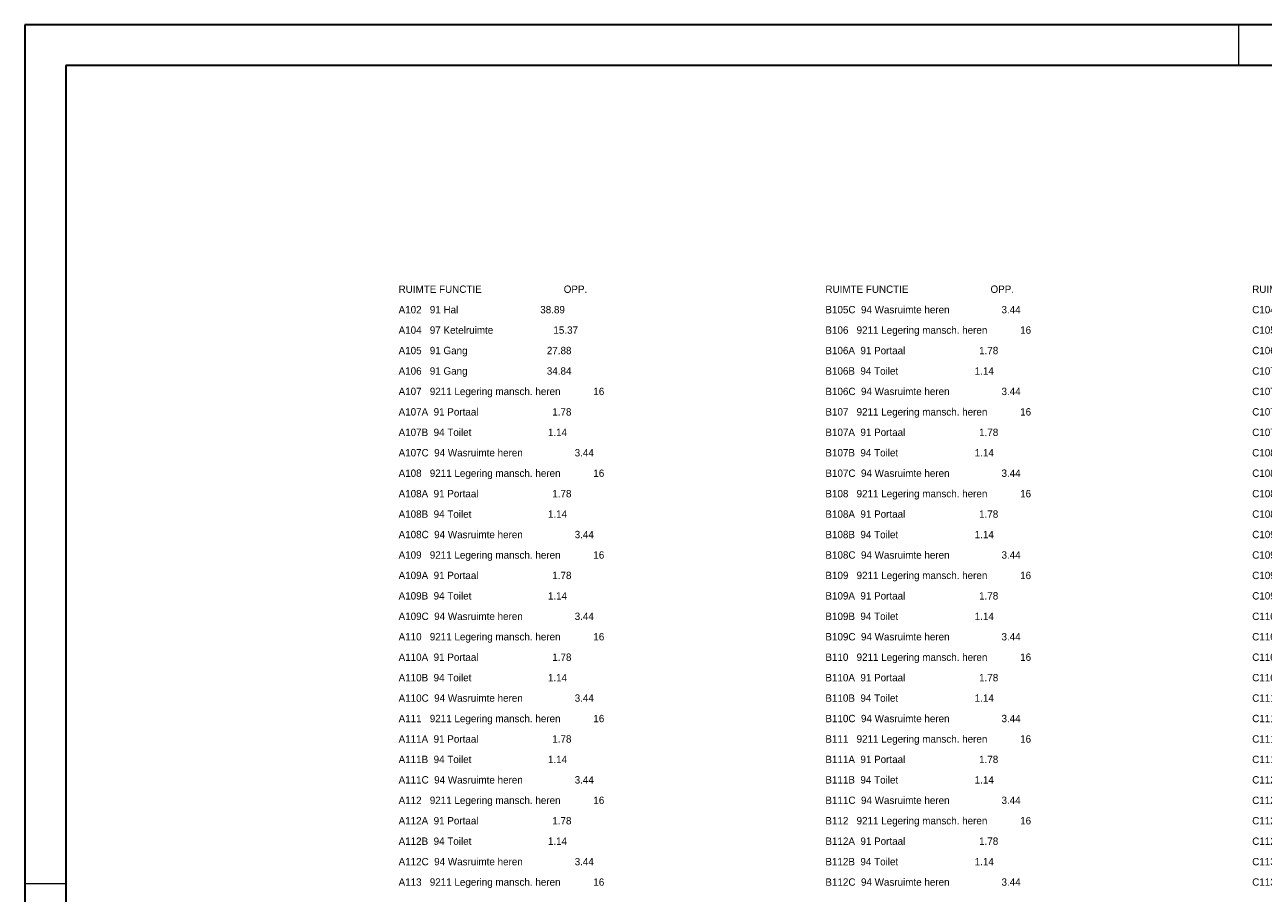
# Model space of a CAD drawing. Header units: millimetres. Extents: x -15 to 226, y -21 to 63.
# Tile 41 of 62: x 107 to 168, y 20 to 63. Entities that reach past the tile are written whole.
import ezdxf

# ---------------------------------------------------------------- set-up
doc = ezdxf.new("R2010")
doc.units = ezdxf.units.MM
doc.layers.add('KADER', color=7, linetype='Continuous')
doc.layers.add('LEGENDA', color=7, linetype='Continuous')
doc.styles.add('dgn000', font='dgn000.shx')

# ---------------------------------------------------------------- blocks, each defined once
blk = doc.blocks.new('DDELEG')
at = {"layer": 'LEGENDA', "color": 1, "linetype": 'Continuous', "lineweight": 0, "style": 'dgn000'}
for s, p in [('RUIMTE FUNCTIE                              OPP.', (0, 0)), ('RUIMTE FUNCTIE                              OPP.', (20.88, 0)), ('RUIMTE FUNCTIE                              OPP.', (41.76, 0)), ('A102   91 Hal                              38.89', (0, -1)), ('B105C  94 Wasruimte heren                   3.44', (20.88, -1)), ('C104   97 Ketelruimte                      14.62', (41.76, -1)), ('A104   97 Ketelruimte                      15.37', (0, -2)), ('B106   9211 Legering mansch. heren            16', (20.88, -2)), ('C105   91 Gang                             27.78', (41.76, -2)), ('A105   91 Gang                             27.88', (0, -3)), ('B106A  91 Portaal                           1.78', (20.88, -3)), ('C106   91 Gang                             34.98', (41.76, -3)), ('A106   91 Gang                             34.84', (0, -4)), ('B106B  94 Toilet                            1.14', (20.88, -4)), ('C107   9211 Legering mansch. heren            16', (41.76, -4)), ('A107   9211 Legering mansch. heren            16', (0, -5)), ('B106C  94 Wasruimte heren                   3.44', (20.88, -5)), ('C107A  91 Portaal                           1.78', (41.76, -5)), ('A107A  91 Portaal                           1.78', (0, -6)), ('B107   9211 Legering mansch. heren            16', (20.88, -6)), ('C107B  94 Toilet                            1.14', (41.76, -6)), ('A107B  94 Toilet                            1.14', (0, -7)), ('B107A  91 Portaal                           1.78', (20.88, -7)), ('C107C  94 Wasruimte heren                   3.44', (41.76, -7)), ('A107C  94 Wasruimte heren                   3.44', (0, -8)), ('B107B  94 Toilet                            1.14', (20.88, -8)), ('C108   9211 Legering mansch. heren            16', (41.76, -8)), ('A108   9211 Legering mansch. heren            16', (0, -9)), ('B107C  94 Wasruimte heren                   3.44', (20.88, -9)), ('C108A  91 Portaal                           1.78', (41.76, -9)), ('A108A  91 Portaal                           1.78', (0, -10)), ('B108   9211 Legering mansch. heren            16', (20.88, -10)), ('C108B  94 Toilet                            1.14', (41.76, -10)), ('A108B  94 Toilet                            1.14', (0, -11)), ('B108A  91 Portaal                           1.78', (20.88, -11)), ('C108C  94 Wasruimte heren                   3.44', (41.76, -11)), ('A108C  94 Wasruimte heren                   3.44', (0, -12)), ('B108B  94 Toilet                            1.14', (20.88, -12)), ('C109   9211 Legering mansch. heren            16', (41.76, -12)), ('A109   9211 Legering mansch. heren            16', (0, -13)), ('B108C  94 Wasruimte heren                   3.44', (20.88, -13)), ('C109A  91 Portaal                           1.78', (41.76, -13)), ('A109A  91 Portaal                           1.78', (0, -14)), ('B109   9211 Legering mansch. heren            16', (20.88, -14)), ('C109B  94 Toilet                            1.14', (41.76, -14)), ('A109B  94 Toilet                            1.14', (0, -15)), ('B109A  91 Portaal                           1.78', (20.88, -15)), ('C109C  94 Wasruimte heren                   3.44', (41.76, -15)), ('A109C  94 Wasruimte heren                   3.44', (0, -16)), ('B109B  94 Toilet                            1.14', (20.88, -16)), ('C110   9211 Legering mansch. heren            16', (41.76, -16)), ('A110   9211 Legering mansch. heren            16', (0, -17)), ('B109C  94 Wasruimte heren                   3.44', (20.88, -17)), ('C110A  91 Portaal                           1.78', (41.76, -17)), ('A110A  91 Portaal                           1.78', (0, -18)), ('B110   9211 Legering mansch. heren            16', (20.88, -18)), ('C110B  94 Toilet                            1.14', (41.76, -18)), ('A110B  94 Toilet                            1.14', (0, -19)), ('B110A  91 Portaal                           1.78', (20.88, -19)), ('C110C  94 Wasruimte heren                   3.44', (41.76, -19)), ('A110C  94 Wasruimte heren                   3.44', (0, -20)), ('B110B  94 Toilet                            1.14', (20.88, -20)), ('C111   91 Portaal                             16', (41.76, -20)), ('A111   9211 Legering mansch. heren            16', (0, -21)), ('B110C  94 Wasruimte heren                   3.44', (20.88, -21)), ('C111A  91 Portaal                           1.78', (41.76, -21)), ('A111A  91 Portaal                           1.78', (0, -22)), ('B111   9211 Legering mansch. heren            16', (20.88, -22)), ('C111B  94 Toilet                            1.14', (41.76, -22)), ('A111B  94 Toilet                            1.14', (0, -23)), ('B111A  91 Portaal                           1.78', (20.88, -23)), ('C111C  94 Wasruimte heren                   3.44', (41.76, -23)), ('A111C  94 Wasruimte heren                   3.44', (0, -24)), ('B111B  94 Toilet                            1.14', (20.88, -24)), ('C112   9211 Legering mansch. heren            16', (41.76, -24)), ('A112   9211 Legering mansch. heren            16', (0, -25)), ('B111C  94 Wasruimte heren                   3.44', (20.88, -25)), ('C112A  91 Portaal                           1.78', (41.76, -25)), ('A112A  91 Portaal                           1.78', (0, -26)), ('B112   9211 Legering mansch. heren            16', (20.88, -26)), ('C112B  94 Toilet                            1.14', (41.76, -26)), ('A112B  94 Toilet                            1.14', (0, -27)), ('B112A  91 Portaal                           1.78', (20.88, -27)), ('C112C  94 Wasruimte heren                   3.44', (41.76, -27)), ('A112C  94 Wasruimte heren                   3.44', (0, -28)), ('B112B  94 Toilet                            1.14', (20.88, -28)), ('C113   9211 Legering mansch. heren            16', (41.76, -28)), ('A113   9211 Legering mansch. heren            16', (0, -29)), ('B112C  94 Wasruimte heren                   3.44', (20.88, -29)), ('C113A  91 Portaal                           1.78', (41.76, -29))]:
    blk.add_text(s, height=0.36, dxfattribs=at).set_placement(p)
blk = doc.blocks.new('A2L1')
at = {"layer": 'KADER', "color": 1, "linetype": 'Continuous', "lineweight": 30}
for p, q in [((2, 82), (-116.8, 82)), ((-116.8, 82), (-116.8, -2)), ((0, 80), (-114.8, 80)), ((-114.8, 80), (-114.8, 0))]:
    blk.add_line(p, q, dxfattribs=at)
at = {"layer": 'KADER', "color": 1, "linetype": 'Continuous', "lineweight": 0}
for p, q in [((-57.402, 80), (-57.402, 82)), ((-116.802, 40), (-114.802, 40))]:
    blk.add_line(p, q, dxfattribs=at)

msp = doc.modelspace()

# ---------------------------------------------------------------- block references
at = {"color": 1, "linetype": 'Continuous', "lineweight": 0}
msp.add_blockref('A2L1', (223.936, -19.469), dxfattribs=at)
at = {"layer": 'LEGENDA', "color": 1, "linetype": 'Continuous', "lineweight": 0}
msp.add_blockref('DDELEG', (125.423, 49.417), dxfattribs=at)

doc.saveas('drawing.dxf')
